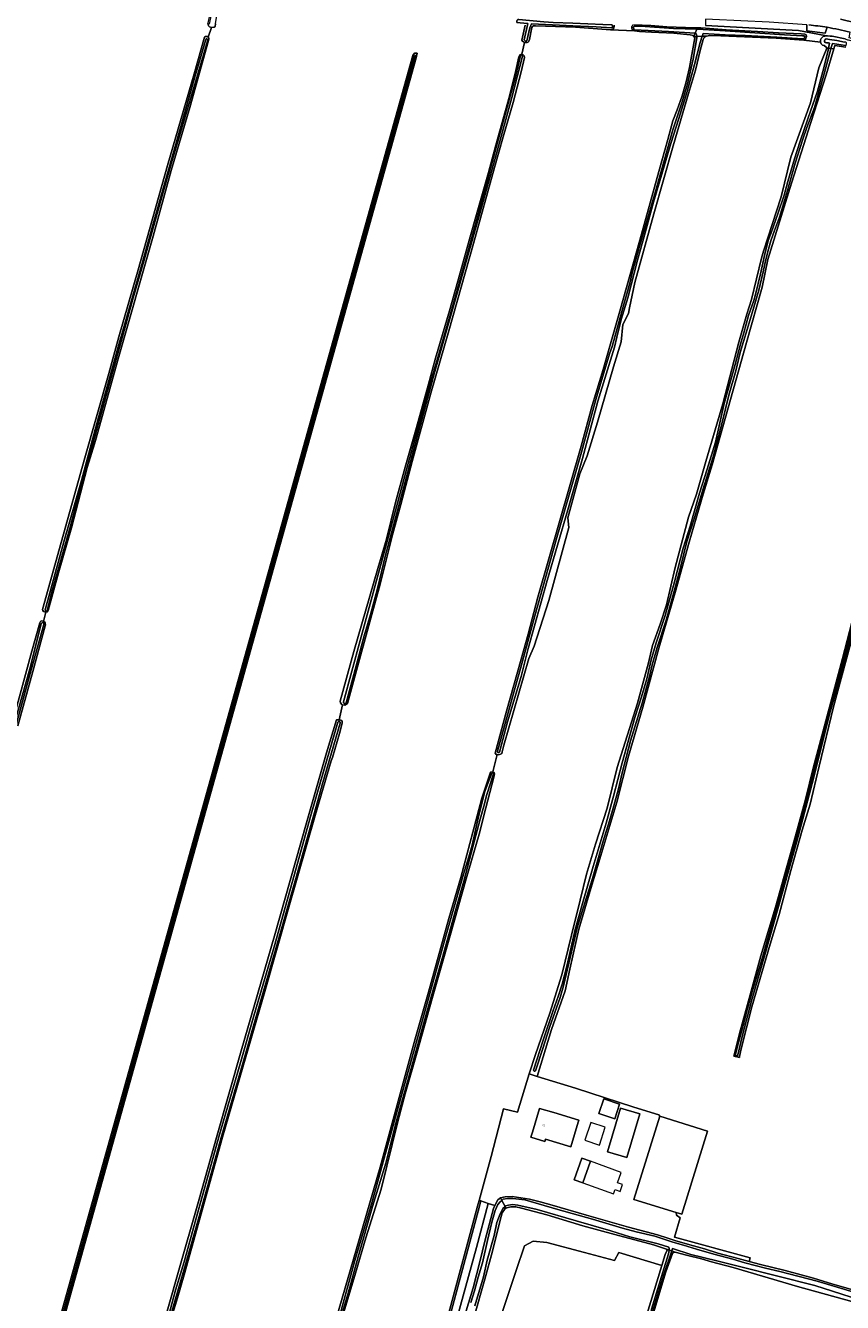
# Model space of a CAD drawing. Header units: metres. Extents: x 151448 to 154749, y 463108 to 465296.
# Tile 118 of 256: x 151750 to 152073, y 464462 to 464967. Entities that reach past the tile are written whole.
import ezdxf
from ezdxf.enums import TextEntityAlignment as Align

# ---------------------------------------------------------------- set-up
doc = ezdxf.new("R2010")
doc.units = ezdxf.units.M
for name, color, linetype, lineweight in [('B-PV-GR-BOUWLAND-GV', 253, 'Continuous', 9), ('B-PV-GR-GRAS-GV', 253, 'Continuous', 9), ('B-PV-GR-GROENVOORZIENING-GV', 253, 'Continuous', 9), ('B-PV-OG-BEBOUWING-GV', 1, 'Continuous', 9), ('B-PV-OG-BEBOUWING-T18', 2, 'Continuous', 9), ('B-PV-OG-BEBOUWING_LUIFEL-GV', 1, 'Continuous', 9), ('B-PV-OG-TERREIN_BEGROEID-GV', 253, 'Continuous', 9), ('B-PV-OG-TERREIN_ERF-GV', 253, 'Continuous', 9), ('B-PV-OG-TERREIN_OEVER-GV', 253, 'Continuous', 9), ('B-PV-OG-TERREIN_ONBEGROEID_ZAND-GV', 253, 'Continuous', 9), ('B-PV-OG-WATER-GV', 253, 'Continuous', 9), ('B-PV-OG-WATER_SLOOT-GV', 253, 'Continuous', 9), ('B-PV-VH-GESLOTENVERHARDING-GV', 253, 'Continuous', 9), ('B-PV-VH-GESLOTENVERHARDING_ASFALT-GV', 253, 'Continuous', 9), ('B-PV-VH-OPENVERHARDING_BETONSTRAATSTEEN-GV', 253, 'Continuous', 9)]:
    doc.layers.add(name, color=color, linetype=linetype, lineweight=lineweight)
doc.styles.add('Drong', font='txt', dxfattribs={"height": 1.8})

msp = doc.modelspace()

# ---------------------------------------------------------------- linework, layer by layer
at = {"layer": 'B-PV-GR-BOUWLAND-GV', "flags": 128}
for points in [[(151824.77, 464967.273), (151824.603, 464966.336), (151824.214, 464966.047), (151823.15, 464965.938), (151821.908, 464962.046), (151822.061, 464961.747), (151822.115, 464961.397), (151821.996, 464960.745), (151814.596, 464934.194), (151807.254, 464909.345), (151800.074, 464883.371), (151785.989, 464833.98), (151777.6, 464803.514), (151776.871, 464801.355), (151774.059, 464791.942), (151767.758, 464768.154), (151762.601, 464750.385), (151758.516, 464735.503), (151758.271, 464734.875), (151757.622, 464734.829), (151756.791, 464731.127), (151757.184, 464730.935), (151757.437, 464730.612), (151757.441, 464730.162), (151757.495, 464729.787), (151757.427, 464729.407), (151752.518, 464711.318), (151746.57, 464689.887)], [(151802.867, 464448.843), (151809.983, 464473.788), (151817.972, 464501.882), (151825.466, 464528.082), (151834.834, 464561.363), (151848.117, 464606.854), (151860.749, 464651.586), (151868.621, 464679.261), (151872.596, 464692.199), (151873.232, 464692.262), (151873.666, 464692.204), (151874.92, 464698.235), (151874.71, 464698.274), (151874.128, 464698.958), (151874.083, 464699.592), (151879.471, 464719.236), (151888.958, 464752.042), (151892.394, 464763.633), (151895.914, 464778.122), (151899.757, 464792.045), (151904.254, 464807.831), (151908.947, 464824.883), (151911.801, 464835.135), (151917.226, 464853.956), (151920.565, 464865.581), (151925.502, 464883.122), (151927.894, 464892.031), (151932.637, 464908.518), (151935.546, 464919.341), (151941.025, 464938.714), (151943.452, 464948.844), (151944.673, 464954.323), (151945.127, 464955.042), (151945.899, 464955.364), (151946.913, 464959.98), (151946.082, 464960.435), (151945.939, 464960.87), (151947.198, 464966.814)]]:
    msp.add_lwpolyline(points, dxfattribs=at)
msp.add_lwpolyline([(151904.553, 464955.713), (151904.123, 464953.876), (151758.017, 464431.579), (151756.987, 464431.366), (151756.454, 464431.686), (151902.81, 464954.78), (151903.432, 464955.713)], close=True, dxfattribs=at)
at = {"layer": 'B-PV-GR-GRAS-GV', "flags": 128}
for points in [[(151744.627, 464691.72), (151752.092, 464719.323), (151755.286, 464730.592), (151755.532, 464731.069), (151755.804, 464731.347), (151756.631, 464731.205), (151756.791, 464731.127), (151757.622, 464734.829), (151757.472, 464734.818), (151756.794, 464735.061), (151756.49, 464735.484), (151756.387, 464735.858), (151763.688, 464762.333), (151773.048, 464795.787), (151782.534, 464829.141), (151786.472, 464843.62), (151794.123, 464870.149), (151805.81, 464911.333), (151816.32, 464947.5), (151820.433, 464962.007), (151820.756, 464962.31), (151821.406, 464962.266), (151821.908, 464962.046), (151823.15, 464965.938), (151822.373, 464966.101), (151821.924, 464966.494), (151821.736, 464967.601)], [(151872.509, 464455.524), (151881.626, 464487.271), (151889.847, 464515.451), (151894.213, 464531.391), (151903.702, 464566.151), (151908.954, 464584.548), (151917.004, 464613.733), (151921.733, 464629.952), (151930.083, 464661.26), (151933.541, 464671.503), (151934.422, 464671.704), (151936.071, 464678.528), (151935.79, 464678.561), (151935.308, 464679.042), (151939.776, 464695.663), (151945.655, 464716.25), (151948.361, 464726.099), (151952.209, 464740.666), (151969.391, 464800.401), (151973.724, 464816.451), (151978.054, 464830.643), (151984.62, 464853.782), (151992.505, 464881.865), (152000, 464909.009), (152003.55, 464921.588), (152005.589, 464929.013), (152007.272, 464933.276), (152009.335, 464938.823), (152010.857, 464944.37), (152012.153, 464950.055), (152014.333, 464961.786), (152013.953, 464962.333), (152013.586, 464962.688), (152012.399, 464963.034), (152005.955, 464963.582), (151997.164, 464964.083), (151992.367, 464964.337), (151990.49, 464964.605), (151981, 464964.954), (151967.066, 464965.953), (151951.327, 464966.557), (151950.518, 464966.597), (151950.078, 464966.283), (151949.772, 464965.826), (151948.963, 464961.11), (151948.505, 464960.175), (151947.963, 464959.932), (151946.913, 464959.98), (151945.899, 464955.364), (151946.444, 464955.094), (151946.835, 464954.679), (151946.889, 464953.975), (151945.604, 464948.32), (151942.493, 464936.262), (151938.532, 464922.635), (151935.072, 464910.488), (151926.753, 464880.549), (151917.053, 464846.017), (151909.91, 464821.37), (151902.565, 464794.344), (151898.02, 464777.291), (151894.775, 464765.328), (151889.89, 464745.874), (151882.054, 464717.524), (151876.938, 464698.762), (151875.859, 464698.061), (151874.92, 464698.235), (151873.666, 464692.204), (151874.319, 464692.117), (151874.842, 464691.662), (151874.838, 464690.962), (151873.759, 464686.876), (151870.966, 464677.407), (151870.528, 464676.101), (151864.132, 464654.415), (151853.698, 464618.173), (151844.261, 464584.919), (151835.618, 464554.902), (151827.479, 464527.242), (151812.384, 464472.896), (151809.75, 464463.738), (151806.065, 464451.709)], [(151916.881, 464457.331), (151928.392, 464500), (151929.022, 464502.313), (151933.749, 464519.667), (151938.644, 464538.467), (151944.16, 464537.212), (151948.768, 464552.299), (151951.261, 464560.009), (151956.951, 464576.259), (151961.756, 464591.465), (151965.579, 464607.183), (151968.915, 464621.01), (151971.47, 464631.244), (151975.043, 464643.063), (151979.612, 464657.318), (151983.555, 464673.352), (151991.568, 464698.891), (151995.985, 464714.738), (151997.568, 464721.648), (152000.533, 464730.09), (152003.097, 464737.63), (152006.53, 464752.415), (152011.722, 464772.293), (152014.885, 464781.422), (152018.64, 464794.402), (152025.385, 464817.176), (152031.671, 464841.447), (152034.823, 464852.628), (152036.644, 464858.323), (152040.703, 464874.68), (152041.451, 464877.523), (152048.47, 464898.9), (152052.293, 464914.692), (152059.993, 464936.118), (152063.375, 464949.997), (152066.515, 464957.746), (152066.192, 464958.113), (152065.36, 464958.741), (152064.761, 464958.919), (152064.26, 464959.356), (152063.94, 464960.03), (152057.426, 464960.841), (152046.395, 464961.697), (152024.509, 464962.571), (152020.266, 464962.769), (152018.93, 464962.435), (152017.945, 464961.882), (152017.522, 464961.164), (152016.397, 464956.829), (152014.546, 464949.027), (152011.77, 464939.805), (152005.656, 464919.086), (151998.129, 464892.237), (151990.5, 464865.098), (151988.466, 464855.044), (151988.02, 464852.897), (151985.839, 464848.475), (151985.14, 464841.643), (151982.085, 464831.733), (151975.755, 464809.916), (151971.701, 464796.551), (151968.848, 464789.486), (151964.031, 464772.038), (151964.423, 464768.211), (151956.575, 464739.433), (151950.694, 464721.37), (151948.588, 464716.454), (151938.809, 464682.271), (151938.147, 464679.624), (151937.91, 464678.966), (151937.433, 464678.626), (151936.593, 464678.467), (151936.071, 464678.528), (151934.422, 464671.704), (151935.002, 464671.428), (151935.044, 464670.911), (151934.789, 464669.598), (151931.59, 464657.417), (151928.943, 464646.991), (151923.807, 464629.355), (151917.517, 464606.953), (151910.458, 464582.153), (151904.321, 464560.463), (151899.719, 464544.363), (151896.862, 464533.513), (151890.19, 464506.79), (151884.193, 464487.499), (151880.118, 464473.588), (151875.07, 464456.788)], [(152074, 464958.056), (152069.587, 464958.795), (152069.213, 464957.497), (152066.253, 464947.214), (152060.092, 464928.378), (152052.46, 464904.36), (152043.207, 464874.165), (152040.885, 464863.259), (152034.665, 464841.319), (152021.165, 464793.037), (152017.598, 464781.5), (152012.011, 464762.436), (152006.554, 464742.519), (152000.022, 464720.615), (151993.765, 464697.185), (151988.086, 464677.835), (151983.459, 464659.639), (151977.101, 464638.573), (151973.153, 464625.517), (151968.409, 464609.484), (151964.901, 464593.756), (151962.992, 464585.196), (151957.552, 464569.818), (151951.944, 464551.33), (151967.05, 464546.72), (151990.226, 464539.162), (152000, 464536.125), (152000.419, 464535.575), (152019.29, 464529.729), (152009.098, 464496.828), (152006.92, 464497.502), (152007.022, 464496.451), (152008.466, 464495.368), (152006.3, 464487.79), (152036.184, 464479.608), (152035.805, 464478.132), (152040.222, 464476.91), (152050.054, 464474.613), (152061.176, 464471.555), (152068.791, 464469.243), (152076.726, 464467.013)], [(152077.305, 464727.582), (152069.088, 464697.335), (152063.407, 464673.93), (152059.828, 464658.898), (152056.706, 464648.659), (152052.208, 464632.759), (152047.612, 464615.301), (152044.025, 464603.567), (152036.778, 464578.803), (152032.628, 464562.209), (152031.997, 464559.125), (152031.899, 464558.77), (152029.719, 464559.367), (152029.777, 464559.738), (152031.928, 464568.337), (152036.124, 464583.618), (152040.382, 464599.03), (152043.703, 464609.87), (152046.197, 464618.139), (152050.473, 464633.721), (152054.151, 464646.409), (152058.036, 464660.75), (152061.078, 464673.084), (152065.599, 464689.911), (152072.649, 464716.42), (152078.352, 464738.298)], [(151931.646, 464438.819), (151943.653, 464474.541), (151946.932, 464484.297), (151950.353, 464486.16), (151955.7, 464485.724), (151970.681, 464481.685), (151982.465, 464478.508), (151984.233, 464481.658), (152001.263, 464476.542), (152002.616, 464480.966), (152003.299, 464482.676), (152003.023, 464483.083), (151997.965, 464484.711), (151982.669, 464488.78), (151970.008, 464492.313), (151955.77, 464496.568), (151945.797, 464499.3), (151943.561, 464499.758), (151941.573, 464499.714), (151940, 464499.412), (151939.647, 464499.27), (151939.566, 464499.237), (151939.221, 464499.098), (151938.129, 464497.358), (151937.259, 464494.5), (151934.31, 464482.247), (151931.306, 464471.161), (151926.91, 464455.944)], [(151994.932, 464455.84), (152001.263, 464476.542), (151984.233, 464481.658), (151982.465, 464478.508), (151970.681, 464481.685), (151955.7, 464485.724), (151950.353, 464486.16), (151946.932, 464484.297), (151943.653, 464474.541), (151931.646, 464438.819)], [(152077.683, 464461.874), (152076.426, 464462.289), (152054.821, 464468.334), (152029.478, 464475.774), (152020.903, 464477.969), (152016.941, 464479.197), (152011.011, 464480.713), (152006.513, 464481.832), (152005.859, 464481.839), (152005.413, 464481.379), (152002.828, 464474.14), (152000.887, 464467.532), (151996.507, 464452.949)]]:
    msp.add_lwpolyline(points, dxfattribs=at)
at = {"layer": 'B-PV-GR-GROENVOORZIENING-GV'}
msp.add_lwpolyline([(152071.872, 464969.126, -0.0660619), (152111.96, 464955.182)], format="xyb", dxfattribs=at)
at = {"layer": 'B-PV-GR-GROENVOORZIENING-GV', "flags": 128}
msp.add_lwpolyline([(151905.17, 464416.207), (151905.688, 464416.064), (151906.295, 464415.562), (151916.715, 464453.877), (151929.089, 464500), (151929.672, 464502.117), (151929.022, 464502.313), (151928.392, 464500), (151916.881, 464457.331), (151911.465, 464437.362)], close=True, dxfattribs=at)
at = {"layer": 'B-PV-OG-BEBOUWING-GV', "flags": 128}
for points in [[(151976.335, 464536.706), (151982.587, 464534.601), (151984.523, 464540.35), (151978.271, 464542.455)], [(151955.169, 464526.497), (151965.304, 464523.5), (151968.199, 464533.29), (151968.434, 464534.084), (151958.522, 464537.015), (151952.862, 464538.689), (151950.092, 464529.323), (151949.482, 464527.261), (151954.919, 464525.653)], [(151987.394, 464519.252), (151992.486, 464536.468), (151984.865, 464538.722), (151979.773, 464521.506)], [(151969.954, 464509.231), (151973.024, 464517.759), (151969.601, 464518.991), (151966.531, 464510.463)]]:
    msp.add_lwpolyline(points, close=True, dxfattribs=at)
at = {"layer": 'B-PV-OG-BEBOUWING_LUIFEL-GV', "flags": 128}
for points in [[(151973.17, 464533.124), (151970.829, 464526.067), (151976.548, 464524.17), (151978.889, 464531.228)], [(151969.954, 464509.231), (151982.115, 464504.852), (151982.736, 464506.578), (151984.758, 464505.85), (151985.742, 464508.582), (151983.726, 464509.308), (151985.192, 464513.378), (151973.024, 464517.759)]]:
    msp.add_lwpolyline(points, close=True, dxfattribs=at)
at = {"layer": 'B-PV-OG-TERREIN_BEGROEID-GV', "flags": 128}
for points in [[(151982.432, 464966.793), (151982.438, 464966.463), (151982.245, 464965.764), (151981.803, 464965.103), (151981, 464964.954), (151990.49, 464964.605), (151989.857, 464964.836), (151989.552, 464965.058), (151989.386, 464965.572), (151989.389, 464966.244), (151989.443, 464966.39), (151989.769, 464966.889)], [(151990.182, 464966.991), (151996.927, 464966.632), (152003.16, 464966.172), (152010.531, 464965.892), (152015.246, 464965.742), (152016.674, 464965.697), (152018.485, 464965.561), (152026.621, 464964.95), (152039.129, 464964.291), (152047.314, 464963.824), (152056.302, 464963.35), (152057.758, 464963.259), (152058.293, 464963.03), (152058.385, 464962.257), (152058.046, 464961.299), (152057.426, 464960.841), (152063.94, 464960.03), (152063.954, 464960.965), (152064.228, 464961.541), (152064.997, 464962.318), (152066.428, 464962.562), (152066.752, 464962.543), (152065.69, 464962.747), (152055.249, 464964.67), (152052.776, 464964.876), (152018.485, 464966.704)]]:
    msp.add_lwpolyline(points, dxfattribs=at)
at = {"layer": 'B-PV-OG-TERREIN_ERF-GV', "flags": 128}
for points in [[(151929.022, 464502.313), (151929.672, 464502.117), (151932.552, 464501.098), (151935.252, 464500.287), (151936.377, 464502.526), (151937.384, 464503.346), (151937.387, 464503.348), (151937.463, 464503.361), (151939.272, 464503.679), (151942.074, 464503.833), (151948.92, 464502.858), (151953.104, 464501.746), (151957.812, 464500.463), (151971.406, 464496.525), (151988.012, 464491.754), (151999.516, 464488.738), (152003.955, 464487.28), (152006.327, 464486.452), (152012.299, 464484.743), (152018.089, 464483.114), (152023.411, 464481.443), (152031.423, 464479.345), (152035.805, 464478.132), (152036.184, 464479.608), (152006.3, 464487.79), (152008.466, 464495.368), (152007.022, 464496.451), (152006.92, 464497.502), (151990.226, 464502.674), (151996.616, 464523.3), (152000.419, 464535.575), (152000, 464536.125), (151990.226, 464539.162), (151967.05, 464546.72), (151951.944, 464551.33), (151948.768, 464552.299), (151944.16, 464537.212), (151938.644, 464538.467), (151933.749, 464519.667)], [(151976.335, 464536.706), (151978.271, 464542.455), (151984.523, 464540.35), (151982.587, 464534.601)], [(151955.169, 464526.497), (151954.919, 464525.653), (151949.482, 464527.261), (151950.092, 464529.323), (151952.862, 464538.689), (151958.522, 464537.015), (151968.434, 464534.084), (151968.199, 464533.29), (151965.304, 464523.5)], [(151987.394, 464519.252), (151979.773, 464521.506), (151984.865, 464538.722), (151992.486, 464536.468)], [(151969.954, 464509.231), (151966.531, 464510.463), (151969.601, 464518.991), (151973.024, 464517.759)]]:
    msp.add_lwpolyline(points, close=True, dxfattribs=at)
at = {"layer": 'B-PV-OG-TERREIN_OEVER-GV', "flags": 128}
for points in [[(151822.432, 464967.235), (151823.185, 464971.011), (151823.509, 464972.612), (151822.797, 464972.59), (151821.736, 464967.601), (151821.924, 464966.494), (151822.373, 464966.101), (151823.15, 464965.938), (151824.214, 464966.047), (151824.603, 464966.336), (151824.77, 464967.273), (151825.495, 464972.238), (151825.929, 464972.686), (151824.599, 464972.645)], [(151947.198, 464966.814), (151945.939, 464960.87), (151946.082, 464960.435), (151946.913, 464959.98), (151947.963, 464959.932), (151948.505, 464960.175), (151948.963, 464961.11), (151949.772, 464965.826), (151950.078, 464966.283), (151950.518, 464966.597), (151951.327, 464966.557), (151967.066, 464965.953), (151981, 464964.954), (151981.803, 464965.103), (151982.245, 464965.764), (151982.438, 464966.463), (151982.432, 464966.793)], [(151989.769, 464966.889), (151989.443, 464966.39), (151989.389, 464966.244), (151989.386, 464965.572), (151989.552, 464965.058), (151989.857, 464964.836), (151990.49, 464964.605), (151992.367, 464964.337), (151997.164, 464964.083), (152005.955, 464963.582), (152012.399, 464963.034), (152013.586, 464962.688), (152013.953, 464962.333), (152014.437, 464963.609), (152003.925, 464964.348), (151990.425, 464965.005), (151990.121, 464965.191), (151990.007, 464965.813), (151990.151, 464966.206), (151990.331, 464966.333), (151992.85, 464966.349), (152005.903, 464965.528), (152015.051, 464965.227), (152015.246, 464965.742), (152010.531, 464965.892), (152003.16, 464966.172), (151996.927, 464966.632), (151990.182, 464966.991)], [(151936.21, 464679.804), (151942.007, 464700.745), (151945.372, 464712.528), (151951.011, 464733.408), (151959.508, 464763.403), (151969.41, 464798.084), (151975.167, 464818.813), (151980.581, 464836.841), (151981.53, 464839.851), (151985.358, 464853.608), (151988.531, 464864.84), (151989.691, 464869.44), (151992.539, 464879.813), (151998.669, 464901.092), (152005.61, 464925.465), (152009.279, 464936.431), (152011.418, 464943.592), (152013.597, 464953.415), (152015.08, 464961.784), (152015.121, 464962.357), (152013.953, 464962.333), (152014.333, 464961.786), (152012.153, 464950.055), (152010.857, 464944.37), (152009.335, 464938.823), (152007.272, 464933.276), (152005.589, 464929.013), (152003.55, 464921.588), (152000, 464909.009), (151992.505, 464881.865), (151984.62, 464853.782), (151978.054, 464830.643), (151973.724, 464816.451), (151969.391, 464800.401), (151952.209, 464740.666), (151948.361, 464726.099), (151945.655, 464716.25), (151939.776, 464695.663), (151935.308, 464679.042), (151935.79, 464678.561), (151936.071, 464678.528)], [(151936.071, 464678.528), (151936.593, 464678.467), (151937.433, 464678.626), (151937.91, 464678.966), (151938.147, 464679.624), (151938.809, 464682.271), (151948.588, 464716.454), (151950.694, 464721.37), (151956.575, 464739.433), (151964.423, 464768.211), (151964.031, 464772.038), (151968.848, 464789.486), (151971.701, 464796.551), (151975.755, 464809.916), (151982.085, 464831.733), (151985.14, 464841.643), (151985.839, 464848.475), (151988.02, 464852.897), (151988.466, 464855.044), (151990.5, 464865.098), (151998.129, 464892.237), (152005.656, 464919.086), (152011.77, 464939.805), (152014.546, 464949.027), (152016.397, 464956.829), (152017.522, 464961.164), (152017.945, 464961.882), (152018.93, 464962.435), (152017.209, 464962.4), (152016.392, 464959.982), (152014.186, 464951.262), (152011.287, 464940.572), (152007.976, 464929.852), (152004.847, 464920.034), (152001.542, 464908.814), (151997.999, 464896.879), (151994.652, 464884.666), (151991.659, 464873.889), (151987.807, 464858.97), (151985.104, 464850.53), (151983.48, 464843.53), (151982.514, 464839.498), (151975.943, 464818.239), (151969.817, 464795.559), (151964.058, 464775.306), (151955.944, 464747.295), (151948.422, 464720.443), (151945.592, 464709.305), (151940.201, 464691.506), (151937.09, 464679.474)], [(152014.639, 464963.595), (152014.437, 464963.609), (152013.953, 464962.333), (152015.121, 464962.357)], [(152073.689, 464961.347), (152068.635, 464962.43), (152067.856, 464962.477), (152066.752, 464962.543), (152066.428, 464962.562), (152064.997, 464962.318), (152064.228, 464961.541), (152063.954, 464960.965), (152063.94, 464960.03), (152064.26, 464959.356), (152064.761, 464958.919), (152065.36, 464958.741), (152066.192, 464958.113), (152066.515, 464957.746), (152067.199, 464957.683), (152067.577, 464959.676), (152067.083, 464959.75), (152066.378, 464959.856), (152065.77, 464959.996), (152065.534, 464960.309), (152065.542, 464960.585), (152065.644, 464960.95), (152065.803, 464961.159), (152066.176, 464961.333), (152066.818, 464961.283), (152067.487, 464961.174), (152070.478, 464960.687), (152073.404, 464960.111)], [(151757.422, 464735.75), (151764.786, 464762.551), (151771.738, 464786.852), (151777.231, 464806.966), (151784.407, 464832.931), (151786.919, 464841.991), (151787.804, 464845.058), (151791.479, 464857.965), (151795.885, 464873.094), (151800.313, 464889.176), (151804.688, 464904.498), (151808.734, 464918.781), (151816.668, 464946.738), (151820.871, 464961.128)], [(151821.695, 464961.033), (151819.963, 464955.047), (151814.554, 464936.781), (151807.241, 464911.949), (151801.967, 464893.309), (151796.422, 464873.579), (151791.886, 464858.073), (151787.423, 464841.83), (151780.807, 464818.014), (151776.306, 464801.294), (151770.941, 464782.402), (151767.264, 464768.418), (151760.051, 464742.784), (151758.145, 464735.432)], [(151950.531, 464553.731), (151954.374, 464565.577), (151958.301, 464577.419), (151960.304, 464582.834), (151961.841, 464587.766), (151963.609, 464594.838), (151967.02, 464609.317), (151969.851, 464619.676), (151974.128, 464634.234), (151979.223, 464651.467), (151982.17, 464662.045), (151985.554, 464675.301), (151990.582, 464693.176), (151993.248, 464701.327), (151995.26, 464708.479), (151996.995, 464715.898), (151999.039, 464722.658), (152002.596, 464733.544), (152006.263, 464746.818), (152009.67, 464760.108), (152012.425, 464768.759), (152016.097, 464781.783), (152019.098, 464791.273), (152022.427, 464801.971), (152025.899, 464817.304), (152030.26, 464832.658), (152032.39, 464840.734), (152033.684, 464845.234), (152035.492, 464852.032), (152037.673, 464858.029), (152038.293, 464860.383), (152040.261, 464868.539), (152041.88, 464875.728), (152043.272, 464881.68), (152044.464, 464884.687), (152047.042, 464892.218), (152049.543, 464899.584), (152051.098, 464905.041), (152053.693, 464913.97), (152055.9, 464920.937), (152058.933, 464929.713), (152062.805, 464940.727), (152064.842, 464948.514), (152067.018, 464956.728), (152067.199, 464957.683), (152066.515, 464957.746), (152063.375, 464949.997), (152059.993, 464936.118), (152052.293, 464914.692), (152048.47, 464898.9), (152041.451, 464877.523), (152040.703, 464874.68), (152036.644, 464858.323), (152034.823, 464852.628), (152031.671, 464841.447), (152025.385, 464817.176), (152018.64, 464794.402), (152014.885, 464781.422), (152011.722, 464772.293), (152006.53, 464752.415), (152003.097, 464737.63), (152000.533, 464730.09), (151997.568, 464721.648), (151995.985, 464714.738), (151991.568, 464698.891), (151983.555, 464673.352), (151979.612, 464657.318), (151975.043, 464643.063), (151971.47, 464631.244), (151968.915, 464621.01), (151965.579, 464607.183), (151961.756, 464591.465), (151956.951, 464576.259), (151951.261, 464560.009), (151948.768, 464552.299), (151951.944, 464551.33), (151957.552, 464569.818), (151962.992, 464585.196), (151964.901, 464593.756), (151968.409, 464609.484), (151973.153, 464625.517), (151977.101, 464638.573), (151983.459, 464659.639), (151988.086, 464677.835), (151993.765, 464697.185), (152000.022, 464720.615), (152006.554, 464742.519), (152012.011, 464762.436), (152017.598, 464781.5), (152021.165, 464793.037), (152034.665, 464841.319), (152040.885, 464863.259), (152043.207, 464874.165), (152052.46, 464904.36), (152060.092, 464928.378), (152066.253, 464947.214), (152069.213, 464957.497), (152068.117, 464957.598)], [(152068.117, 464957.598), (152068.053, 464957.41), (152065.42, 464947.581), (152061.621, 464934.316), (152058.625, 464926.336), (152056.992, 464921.699), (152053.934, 464912.299), (152050.963, 464901.444), (152047.703, 464890.848), (152045.725, 464885.613), (152044.316, 464881.554), (152043.423, 464878.239), (152042.172, 464873.596), (152041.272, 464869.255), (152039.621, 464862.026), (152037.588, 464855.313), (152034.947, 464846.454), (152033.476, 464841.829), (152032.19, 464837.399), (152030.496, 464830.199), (152027.725, 464820.597), (152025.078, 464809.775), (152021.555, 464796.139), (152018.121, 464785.227), (152013.939, 464771.305), (152011.181, 464762.661), (152008.752, 464752.93), (152006.154, 464743.089), (152002.973, 464731.669), (151999.413, 464720.804), (151997.461, 464713.917), (151996.317, 464709.323), (151993.498, 464698.869), (151988.907, 464683.978), (151985.595, 464671.348), (151984.08, 464664.957), (151982.291, 464658.224), (151980.537, 464652.31), (151977.983, 464644.245), (151973.832, 464629.578), (151970.167, 464617.832), (151967.697, 464610.053), (151965.479, 464600.541), (151962.407, 464587.157), (151961.016, 464582.462), (151956.758, 464570.593), (151954.121, 464562.406), (151951.236, 464553.518)], [(152073.853, 464958.719), (152072.206, 464958.982), (152068.764, 464959.498), (152068.117, 464957.598), (152069.213, 464957.497), (152069.587, 464958.795), (152074, 464958.056)], [(151875.315, 464699.405), (151881.903, 464723.644), (151892.744, 464763.22), (151900.487, 464792.082), (151909.128, 464823.328), (151913.361, 464837.662), (151918.191, 464854.592), (151923.197, 464872.439), (151928.676, 464892.351), (151936.701, 464921.814), (151943.539, 464946.92), (151945.352, 464954.772)], [(151946.079, 464954.544), (151941.862, 464938.238), (151936.137, 464917.054), (151928.982, 464891.489), (151919.291, 464857.128), (151911.276, 464828.977), (151903.615, 464800.646), (151898.177, 464780.419), (151892.032, 464757.283), (151888.74, 464744.169), (151885.991, 464733.841), (151883.58, 464725.38), (151880.431, 464713.631), (151876.392, 464698.966)], [(152030.332, 464559.939), (152031.599, 464564.777), (152033.802, 464572.866), (152035.167, 464578.192), (152037.232, 464585.671), (152040.876, 464597.879), (152043.092, 464605.86), (152047.024, 464618.961), (152050.63, 464631.929), (152054.94, 464647.62), (152058.079, 464659.11), (152061.805, 464673.995), (152063.199, 464678.978), (152069.82, 464704.156), (152075.882, 464726.47), (152081.74, 464749.48), (152087.732, 464770.71), (152090.036, 464778.19), (152088.677, 464778.162)], [(152078.352, 464738.298), (152072.649, 464716.42), (152065.599, 464689.911), (152061.078, 464673.084), (152058.036, 464660.75), (152054.151, 464646.409), (152050.473, 464633.721), (152046.197, 464618.139), (152043.703, 464609.87), (152040.382, 464599.03), (152036.124, 464583.618), (152031.928, 464568.337), (152029.777, 464559.738), (152029.719, 464559.367), (152031.899, 464558.77), (152031.997, 464559.125), (152032.628, 464562.209), (152036.778, 464578.803), (152044.025, 464603.567), (152047.612, 464615.301), (152052.208, 464632.759), (152056.706, 464648.659), (152059.828, 464658.898), (152063.407, 464673.93), (152069.088, 464697.335), (152077.305, 464727.582)], [(151756.819, 464729.98), (151751.852, 464712.01), (151738.253, 464662.814), (151737.053, 464658.36), (151728.775, 464627.492), (151718.448, 464590.038), (151708.448, 464552.285), (151696.975, 464509.424), (151687.52, 464473.739), (151684.489, 464462.128), (151683.881, 464462.319), (151686.904, 464473.901), (151696.361, 464509.588), (151707.834, 464552.448), (151717.833, 464590.204), (151728.161, 464627.659), (151736.438, 464658.525), (151737.639, 464662.98), (151743.778, 464685.811), (151751.313, 464712.407), (151755.855, 464730.179)], [(151746.57, 464689.887), (151752.518, 464711.318), (151757.427, 464729.407), (151757.495, 464729.787), (151757.441, 464730.162), (151757.437, 464730.612), (151757.184, 464730.935), (151756.791, 464731.127), (151756.631, 464731.205), (151755.804, 464731.347), (151755.532, 464731.069), (151755.286, 464730.592), (151752.092, 464719.323), (151744.627, 464691.72)], [(152078.201, 464733.692), (152072.002, 464710.044), (152067.86, 464695.41), (152060.692, 464667.143), (152055.1, 464646.126), (152049.03, 464624.473), (152041.943, 464599.352), (152036.742, 464581.182), (152033.085, 464567.599), (152031.307, 464559.792)], [(151806.065, 464451.709), (151809.75, 464463.738), (151812.384, 464472.896), (151827.479, 464527.242), (151835.618, 464554.902), (151844.261, 464584.919), (151853.698, 464618.173), (151864.132, 464654.415), (151870.528, 464676.101), (151870.966, 464677.407), (151873.759, 464686.876), (151874.838, 464690.962), (151874.842, 464691.662), (151874.319, 464692.117), (151873.666, 464692.204), (151873.232, 464692.262), (151872.596, 464692.199), (151868.621, 464679.261), (151860.749, 464651.586), (151848.117, 464606.854), (151834.834, 464561.363), (151825.466, 464528.082), (151817.972, 464501.882), (151809.983, 464473.788), (151802.867, 464448.843)], [(151804.014, 464448.613), (151808.947, 464466.792), (151812.314, 464478.093), (151817.117, 464495.239), (151822.132, 464513.226), (151826.354, 464528.348), (151834.517, 464556.258), (151839.926, 464575.231), (151847.898, 464602.552), (151855.107, 464628.001), (151862.595, 464654.921), (151866.217, 464667.704), (151873.117, 464691.262)], [(151874.106, 464690.972), (151867.208, 464667.419), (151863.587, 464654.64), (151855.982, 464627.754), (151848.772, 464602.301), (151840.8, 464574.979), (151835.391, 464556.005), (151827.228, 464528.098), (151823.008, 464512.981), (151817.993, 464494.994), (151813.187, 464477.841), (151809.818, 464466.533), (151804.637, 464448.437)], [(151865.989, 464429.142), (151873.582, 464455.842), (151879.808, 464478.503), (151886.748, 464501.807), (151895.765, 464534.784), (151906.043, 464571.721), (151915.633, 464606.385), (151922.869, 464631.211), (151924.938, 464638.136), (151926.204, 464642.769), (151928.596, 464653.377), (151930.449, 464660.709), (151931.272, 464663.868), (151932.185, 464666.413), (151934.024, 464671.175)], [(151934.674, 464670.9), (151932.06, 464662.749), (151930.895, 464658.11), (151929.447, 464652.998), (151925.899, 464639.554), (151922.913, 464628.432), (151919.625, 464616.941), (151914.619, 464598.88), (151908.137, 464576.25), (151901.521, 464552.035), (151895.924, 464532.287), (151892.062, 464516.962), (151886.857, 464499.875), (151881.178, 464480.054), (151877.189, 464465.668), (151871.752, 464447.444), (151867.258, 464431.545), (151866.433, 464428.962)], [(151875.07, 464456.788), (151880.118, 464473.588), (151884.193, 464487.499), (151890.19, 464506.79), (151896.862, 464533.513), (151899.719, 464544.363), (151904.321, 464560.463), (151910.458, 464582.153), (151917.517, 464606.953), (151923.807, 464629.355), (151928.943, 464646.991), (151931.59, 464657.417), (151934.789, 464669.598), (151935.044, 464670.911), (151935.002, 464671.428), (151934.422, 464671.704), (151933.541, 464671.503), (151930.083, 464661.26), (151921.733, 464629.952), (151917.004, 464613.733), (151908.954, 464584.548), (151903.702, 464566.151), (151894.213, 464531.391), (151889.847, 464515.451), (151881.626, 464487.271), (151872.509, 464455.524)], [(151925.774, 464461.917), (151927.205, 464466.505), (151928.605, 464471.996), (151930.264, 464477.614), (151932.306, 464486.498), (151933.985, 464493.75), (151935.357, 464498.372), (151936.413, 464500.693), (151937.265, 464501.759), (151937.957, 464502.314), (151937.463, 464503.361), (151937.387, 464503.348), (151937.384, 464503.346), (151936.377, 464502.526), (151935.252, 464500.287), (151934.639, 464499.067), (151931.322, 464486.712), (151929.234, 464478.023), (151926.689, 464467.811), (151923.874, 464458.641)], [(152076.726, 464467.013), (152068.791, 464469.243), (152061.176, 464471.555), (152050.054, 464474.613), (152040.222, 464476.91), (152035.805, 464478.132), (152031.423, 464479.345), (152023.411, 464481.443), (152018.089, 464483.114), (152012.299, 464484.743), (152006.327, 464486.452), (152003.955, 464487.28), (151999.516, 464488.738), (151988.012, 464491.754), (151971.406, 464496.525), (151957.812, 464500.463), (151953.104, 464501.746), (151948.92, 464502.858), (151942.074, 464503.833), (151939.272, 464503.679), (151937.463, 464503.361), (151937.957, 464502.314), (151938.481, 464502.734), (151940.249, 464503.057), (151942.358, 464503.032), (151943.519, 464502.975), (151947.042, 464502.503), (151960.079, 464498.69), (151973.804, 464494.869), (151985.639, 464491.328), (151991.13, 464489.842), (151998.426, 464488.206), (152005.54, 464485.755), (152009.788, 464484.671), (152014.976, 464483.06), (152021.737, 464481.106), (152029.287, 464479.08), (152034.019, 464477.67), (152042.213, 464475.55), (152047.877, 464474.234), (152062.678, 464470.4), (152067.866, 464468.789), (152079.83, 464465.204)], [(151926.91, 464455.944), (151931.306, 464471.161), (151934.31, 464482.247), (151937.259, 464494.5), (151938.129, 464497.358), (151939.221, 464499.098), (151939.566, 464499.237), (151939.289, 464499.914), (151938.31, 464499.164), (151937.251, 464496.982), (151936.048, 464493.511), (151934.912, 464488.489), (151932.17, 464478.667), (151930.672, 464472.101), (151927.308, 464460.651)], [(152005.13, 464482.328), (152002.142, 464473.37), (151997.018, 464456.726), (151991.843, 464438.365), (151987.126, 464420.581), (151982.706, 464402.922), (151977.615, 464381.425), (151973.97, 464367.928), (151971.677, 464360.306), (151970.586, 464356.542), (151969.472, 464351.907), (151968.211, 464345.7)], [(151997.13, 464459.375), (152001.647, 464473.893), (152003.892, 464481.149), (152004.119, 464482.566), (152004.115, 464482.691), (152003.023, 464483.083), (152003.299, 464482.676), (152002.616, 464480.966), (152001.263, 464476.542), (151994.932, 464455.84)], [(151996.507, 464452.949), (152000.887, 464467.532), (152002.828, 464474.14), (152005.413, 464481.379), (152005.859, 464481.839), (152006.513, 464481.832), (152005.13, 464482.328)], [(152086.529, 464460.391), (152079.331, 464463.015), (152061.668, 464468.648), (152032.408, 464476.097), (152023.01, 464478.36), (152012.756, 464480.935), (152005.459, 464483.313), (152005.13, 464482.328), (152006.513, 464481.832), (152011.011, 464480.713), (152016.941, 464479.197), (152020.903, 464477.969), (152029.478, 464475.774), (152054.821, 464468.334), (152076.426, 464462.289), (152077.683, 464461.874)]]:
    msp.add_lwpolyline(points, dxfattribs=at)
for points in [[(151948.012, 464967.443), (151943.958, 464967.826), (151943.93, 464968.357), (151943.985, 464968.753), (151944.259, 464969.054), (151944.701, 464969.041), (151954.615, 464968.135), (151958.275, 464967.896), (151966.042, 464967.626), (151977.866, 464967.062), (151981.309, 464966.962), (151981.616, 464966.865), (151981.735, 464966.42), (151981.585, 464965.805), (151981.272, 464965.682), (151975.275, 464966.077), (151966.012, 464966.567), (151960.804, 464966.762), (151949.678, 464967.354), (151949.05, 464965.734), (151947.862, 464960.663), (151947.342, 464960.514), (151946.86, 464960.942), (151948.278, 464967.429)], [(151821.908, 464962.046), (151821.406, 464962.266), (151820.756, 464962.31), (151820.433, 464962.007), (151816.32, 464947.5), (151805.81, 464911.333), (151794.123, 464870.149), (151786.472, 464843.62), (151782.534, 464829.141), (151773.048, 464795.787), (151763.688, 464762.333), (151756.387, 464735.858), (151756.49, 464735.484), (151756.794, 464735.061), (151757.472, 464734.818), (151757.622, 464734.829), (151758.271, 464734.875), (151758.516, 464735.503), (151762.601, 464750.385), (151767.758, 464768.154), (151774.059, 464791.942), (151776.871, 464801.355), (151777.6, 464803.514), (151785.989, 464833.98), (151800.074, 464883.371), (151807.254, 464909.345), (151814.596, 464934.194), (151821.996, 464960.745), (151822.115, 464961.397), (151822.061, 464961.747)], [(152018.93, 464962.435), (152020.266, 464962.769), (152024.509, 464962.571), (152046.395, 464961.697), (152057.426, 464960.841), (152058.046, 464961.299), (152058.385, 464962.257), (152058.293, 464963.03), (152057.758, 464963.259), (152056.302, 464963.35), (152047.314, 464963.824), (152039.129, 464964.291), (152026.621, 464964.95), (152018.485, 464965.561), (152016.674, 464965.697), (152015.246, 464965.742), (152015.051, 464965.227), (152017.555, 464965.145), (152026.329, 464964.537), (152049.745, 464963.018), (152056.802, 464962.636), (152057.551, 464962.57), (152057.718, 464962.212), (152057.57, 464961.686), (152057.387, 464961.471), (152056.81, 464961.399), (152046.756, 464962.044), (152034.229, 464962.717), (152026.286, 464963.036), (152017.566, 464963.455), (152017.209, 464962.4)], [(151756.454, 464431.686), (151756.987, 464431.366), (151758.017, 464431.579), (151904.123, 464953.876), (151904.553, 464955.713), (151903.432, 464955.713), (151902.81, 464954.78)], [(151903.837, 464954.819), (151903.981, 464954.629), (151757.687, 464432.087), (151757.269, 464432.054), (151903.242, 464954.51), (151903.587, 464954.872)], [(151945.899, 464955.364), (151945.127, 464955.042), (151944.673, 464954.323), (151943.452, 464948.844), (151941.025, 464938.714), (151935.546, 464919.341), (151932.637, 464908.518), (151927.894, 464892.031), (151925.502, 464883.122), (151920.565, 464865.581), (151917.226, 464853.956), (151911.801, 464835.135), (151908.947, 464824.883), (151904.254, 464807.831), (151899.757, 464792.045), (151895.914, 464778.122), (151892.394, 464763.633), (151888.958, 464752.042), (151879.471, 464719.236), (151874.083, 464699.592), (151874.128, 464698.958), (151874.71, 464698.274), (151874.92, 464698.235), (151875.859, 464698.061), (151876.938, 464698.762), (151882.054, 464717.524), (151889.89, 464745.874), (151894.775, 464765.328), (151898.02, 464777.291), (151902.565, 464794.344), (151909.91, 464821.37), (151917.053, 464846.017), (151926.753, 464880.549), (151935.072, 464910.488), (151938.532, 464922.635), (151942.493, 464936.262), (151945.604, 464948.32), (151946.889, 464953.975), (151946.835, 464954.679), (151946.444, 464955.094)], [(152003.023, 464483.083), (152004.115, 464482.691), (152004.104, 464483.149), (152004.041, 464483.767), (151999.724, 464485.136), (151988.611, 464487.936), (151981.109, 464490.306), (151967.384, 464494.213), (151951.988, 464498.657), (151944.307, 464500.47), (151942.2, 464500.624), (151940.649, 464500.47), (151939.526, 464500.096), (151939.289, 464499.914), (151939.566, 464499.237), (151939.647, 464499.27), (151940, 464499.412), (151941.573, 464499.714), (151943.561, 464499.758), (151945.797, 464499.3), (151955.77, 464496.568), (151970.008, 464492.313), (151982.669, 464488.78), (151997.965, 464484.711)]]:
    msp.add_lwpolyline(points, close=True, dxfattribs=at)
at = {"layer": 'B-PV-OG-TERREIN_OEVER-GV'}
for points in [[(151820.871, 464961.128, -0.8530112), (151821.695, 464961.033)], [(152015.121, 464962.357, 0.1680578), (152014.639, 464963.595)], [(151945.352, 464954.772, -0.9867689), (151946.079, 464954.544)], [(151758.145, 464735.432, -1.0037216), (151757.422, 464735.75)], [(151755.855, 464730.179, -1.2004461), (151756.819, 464729.98)], [(151876.392, 464698.966, -0.7917896), (151875.315, 464699.405)], [(151873.117, 464691.262, -0.912949), (151874.106, 464690.972)], [(151937.09, 464679.474, -0.8007491), (151936.21, 464679.804)], [(151934.024, 464671.175, -0.9940359), (151934.674, 464670.9)], [(152031.307, 464559.792, -0.9145623), (152030.332, 464559.939)], [(151951.236, 464553.518, -0.6400075), (151950.531, 464553.731)]]:
    msp.add_lwpolyline(points, format="xyb", dxfattribs=at)
at = {"layer": 'B-PV-OG-TERREIN_ONBEGROEID_ZAND-GV', "flags": 128}
msp.add_lwpolyline([(151996.616, 464523.3), (151990.226, 464502.674), (152006.92, 464497.502), (152009.098, 464496.828), (152019.29, 464529.729), (152000.419, 464535.575)], close=True, dxfattribs=at)
at = {"layer": 'B-PV-OG-WATER-GV', "flags": 128}
for points in [[(152090.036, 464778.19), (152087.732, 464770.71), (152081.74, 464749.48), (152075.882, 464726.47), (152069.82, 464704.156), (152063.199, 464678.978), (152061.805, 464673.995), (152058.079, 464659.11), (152054.94, 464647.62), (152050.63, 464631.929), (152047.024, 464618.961), (152043.092, 464605.86), (152040.876, 464597.879), (152037.232, 464585.671), (152035.167, 464578.192), (152033.802, 464572.866), (152031.599, 464564.777), (152030.332, 464559.939)], [(152031.307, 464559.792), (152033.085, 464567.599), (152036.742, 464581.182), (152041.943, 464599.352), (152049.03, 464624.473), (152055.1, 464646.126), (152060.692, 464667.143), (152067.86, 464695.41), (152072.002, 464710.044), (152078.201, 464733.692), (152085.92, 464762.49), (152088.222, 464770.777), (152089.287, 464774.433), (152089.965, 464776.357), (152090.814, 464778.206), (152090.036, 464778.19)]]:
    msp.add_lwpolyline(points, dxfattribs=at)
at = {"layer": 'B-PV-OG-WATER-GV'}
msp.add_lwpolyline([(152030.332, 464559.939, 0.9145623), (152031.307, 464559.792)], format="xyb", dxfattribs=at)
at = {"layer": 'B-PV-OG-WATER_SLOOT-GV', "flags": 128}
for points in [[(151948.278, 464967.429), (151946.86, 464960.942), (151947.342, 464960.514), (151947.862, 464960.663), (151949.05, 464965.734), (151949.678, 464967.354), (151960.804, 464966.762), (151966.012, 464966.567), (151975.275, 464966.077), (151981.272, 464965.682), (151981.585, 464965.805), (151981.735, 464966.42), (151981.616, 464966.865), (151981.309, 464966.962), (151977.866, 464967.062), (151966.042, 464967.626), (151958.275, 464967.896), (151954.615, 464968.135), (151944.701, 464969.041), (151944.259, 464969.054), (151943.985, 464968.753), (151943.93, 464968.357), (151943.958, 464967.826), (151948.012, 464967.443)], [(152015.051, 464965.227), (152005.903, 464965.528), (151992.85, 464966.349), (151990.331, 464966.333), (151990.151, 464966.206), (151990.007, 464965.813), (151990.121, 464965.191), (151990.425, 464965.005), (152003.925, 464964.348), (152014.437, 464963.609)], [(152067.199, 464957.683), (152068.117, 464957.598), (152068.764, 464959.498), (152072.206, 464958.982), (152073.853, 464958.719), (152074.07, 464958.805), (152074.17, 464959.078), (152074.208, 464959.322), (152074.19, 464959.751), (152074.014, 464960.032), (152073.404, 464960.111), (152070.478, 464960.687), (152067.487, 464961.174), (152066.818, 464961.283), (152066.176, 464961.333), (152065.803, 464961.159), (152065.644, 464960.95), (152065.542, 464960.585), (152065.534, 464960.309), (152065.77, 464959.996), (152066.378, 464959.856), (152067.083, 464959.75), (152067.577, 464959.676)], [(151757.269, 464432.054), (151757.687, 464432.087), (151903.981, 464954.629), (151903.837, 464954.819), (151903.587, 464954.872), (151903.242, 464954.51)]]:
    msp.add_lwpolyline(points, close=True, dxfattribs=at)
at = {"layer": 'B-PV-OG-WATER_SLOOT-GV'}
for points in [[(151821.695, 464961.033, 0.8530112), (151820.871, 464961.128)], [(152014.639, 464963.595, -0.1680578), (152015.121, 464962.357)], [(151946.079, 464954.544, 0.9867689), (151945.352, 464954.772)], [(151757.422, 464735.75, 1.0037216), (151758.145, 464735.432)], [(151756.819, 464729.98, 1.2004461), (151755.855, 464730.179)], [(151875.315, 464699.405, 0.7917896), (151876.392, 464698.966)], [(151874.106, 464690.972, 0.912949), (151873.117, 464691.262)], [(151936.21, 464679.804, 0.8007491), (151937.09, 464679.474)], [(151934.674, 464670.9, 0.9940359), (151934.024, 464671.175)], [(151950.531, 464553.731, 0.6400075), (151951.236, 464553.518)]]:
    msp.add_lwpolyline(points, format="xyb", dxfattribs=at)
at = {"layer": 'B-PV-OG-WATER_SLOOT-GV', "flags": 128}
for points in [[(151937.09, 464679.474), (151940.201, 464691.506), (151945.592, 464709.305), (151948.422, 464720.443), (151955.944, 464747.295), (151964.058, 464775.306), (151969.817, 464795.559), (151975.943, 464818.239), (151982.514, 464839.498), (151983.48, 464843.53), (151985.104, 464850.53), (151987.807, 464858.97), (151991.659, 464873.889), (151994.652, 464884.666), (151997.999, 464896.879), (152001.542, 464908.814), (152004.847, 464920.034), (152007.976, 464929.852), (152011.287, 464940.572), (152014.186, 464951.262), (152016.392, 464959.982), (152017.209, 464962.4), (152015.121, 464962.357), (152015.08, 464961.784), (152013.597, 464953.415), (152011.418, 464943.592), (152009.279, 464936.431), (152005.61, 464925.465), (151998.669, 464901.092), (151992.539, 464879.813), (151989.691, 464869.44), (151988.531, 464864.84), (151985.358, 464853.608), (151981.53, 464839.851), (151980.581, 464836.841), (151975.167, 464818.813), (151969.41, 464798.084), (151959.508, 464763.403), (151951.011, 464733.408), (151945.372, 464712.528), (151942.007, 464700.745), (151936.21, 464679.804)], [(152015.121, 464962.357), (152017.209, 464962.4), (152017.566, 464963.455), (152026.286, 464963.036), (152034.229, 464962.717), (152046.756, 464962.044), (152056.81, 464961.399), (152057.387, 464961.471), (152057.57, 464961.686), (152057.718, 464962.212), (152057.551, 464962.57), (152056.802, 464962.636), (152049.745, 464963.018), (152026.329, 464964.537), (152017.555, 464965.145), (152015.051, 464965.227), (152014.437, 464963.609), (152014.639, 464963.595)], [(151820.871, 464961.128), (151816.668, 464946.738), (151808.734, 464918.781), (151804.688, 464904.498), (151800.313, 464889.176), (151795.885, 464873.094), (151791.479, 464857.965), (151787.804, 464845.058), (151786.919, 464841.991), (151784.407, 464832.931), (151777.231, 464806.966), (151771.738, 464786.852), (151764.786, 464762.551), (151757.422, 464735.75)], [(151787.423, 464841.83), (151791.886, 464858.073), (151796.422, 464873.579), (151801.967, 464893.309), (151807.241, 464911.949), (151814.554, 464936.781), (151819.963, 464955.047), (151821.695, 464961.033)], [(151961.016, 464582.462), (151962.407, 464587.157), (151965.479, 464600.541), (151967.697, 464610.053), (151970.167, 464617.832), (151973.832, 464629.578), (151977.983, 464644.245), (151980.537, 464652.31), (151982.291, 464658.224), (151984.08, 464664.957), (151985.595, 464671.348), (151988.907, 464683.978), (151993.498, 464698.869), (151996.317, 464709.323), (151997.461, 464713.917), (151999.413, 464720.804), (152002.973, 464731.669), (152006.154, 464743.089), (152008.752, 464752.93), (152011.181, 464762.661), (152013.939, 464771.305), (152018.121, 464785.227), (152021.555, 464796.139), (152025.078, 464809.775), (152027.725, 464820.597), (152030.496, 464830.199), (152032.19, 464837.399), (152033.476, 464841.829), (152034.947, 464846.454), (152037.588, 464855.313), (152039.621, 464862.026), (152041.272, 464869.255), (152042.172, 464873.596), (152043.423, 464878.239), (152044.316, 464881.554), (152045.725, 464885.613), (152047.703, 464890.848), (152050.963, 464901.444), (152053.934, 464912.299), (152056.992, 464921.699), (152058.625, 464926.336), (152061.621, 464934.316), (152065.42, 464947.581), (152068.053, 464957.41), (152068.117, 464957.598), (152067.199, 464957.683), (152067.018, 464956.728), (152064.842, 464948.514), (152062.805, 464940.727), (152058.933, 464929.713), (152055.9, 464920.937), (152053.693, 464913.97), (152051.098, 464905.041), (152049.543, 464899.584), (152047.042, 464892.218), (152044.464, 464884.687), (152043.272, 464881.68), (152041.88, 464875.728), (152040.261, 464868.539), (152038.293, 464860.383), (152037.673, 464858.029), (152035.492, 464852.032), (152033.684, 464845.234), (152032.39, 464840.734), (152030.26, 464832.658), (152025.899, 464817.304), (152022.427, 464801.971), (152019.098, 464791.273), (152016.097, 464781.783), (152012.425, 464768.759), (152009.67, 464760.108), (152006.263, 464746.818), (152002.596, 464733.544), (151999.039, 464722.658), (151996.995, 464715.898), (151995.26, 464708.479), (151993.248, 464701.327), (151990.582, 464693.176), (151985.554, 464675.301), (151982.17, 464662.045), (151979.223, 464651.467), (151974.128, 464634.234), (151969.851, 464619.676), (151967.02, 464609.317), (151963.609, 464594.838), (151961.841, 464587.766), (151960.304, 464582.834), (151958.301, 464577.419), (151954.374, 464565.577), (151950.531, 464553.731)], [(151945.352, 464954.772), (151943.539, 464946.92), (151936.701, 464921.814), (151928.676, 464892.351), (151923.197, 464872.439), (151918.191, 464854.592), (151913.361, 464837.662), (151909.128, 464823.328), (151900.487, 464792.082), (151892.744, 464763.22), (151881.903, 464723.644), (151875.315, 464699.405)], [(151876.392, 464698.966), (151880.431, 464713.631), (151883.58, 464725.38), (151885.991, 464733.841), (151888.74, 464744.169), (151892.032, 464757.283), (151898.177, 464780.419), (151903.615, 464800.646), (151911.276, 464828.977), (151919.291, 464857.128), (151928.982, 464891.489), (151936.137, 464917.054), (151941.862, 464938.238), (151946.079, 464954.544)], [(151758.145, 464735.432), (151760.051, 464742.784), (151767.264, 464768.418), (151770.941, 464782.402), (151776.306, 464801.294), (151780.807, 464818.014), (151787.423, 464841.83)], [(151755.855, 464730.179), (151751.313, 464712.407), (151743.778, 464685.811), (151737.639, 464662.98), (151736.438, 464658.525), (151728.161, 464627.659), (151717.833, 464590.204), (151707.834, 464552.448), (151696.361, 464509.588), (151686.904, 464473.901), (151683.881, 464462.319), (151684.489, 464462.128), (151687.52, 464473.739), (151696.975, 464509.424), (151708.448, 464552.285), (151718.448, 464590.038), (151728.775, 464627.492), (151737.053, 464658.36), (151738.253, 464662.814), (151751.852, 464712.01), (151756.819, 464729.98)], [(151804.637, 464448.437), (151809.818, 464466.533), (151813.187, 464477.841), (151817.993, 464494.994), (151823.008, 464512.981), (151827.228, 464528.098), (151835.391, 464556.005), (151840.8, 464574.979), (151848.772, 464602.301), (151855.982, 464627.754), (151863.587, 464654.64), (151867.208, 464667.419), (151874.106, 464690.972)], [(151873.117, 464691.262), (151866.217, 464667.704), (151862.595, 464654.921), (151855.107, 464628.001), (151847.898, 464602.552), (151839.926, 464575.231), (151834.517, 464556.258), (151826.354, 464528.348), (151822.132, 464513.226), (151817.117, 464495.239), (151812.314, 464478.093), (151808.947, 464466.792)], [(151934.024, 464671.175), (151932.185, 464666.413), (151931.272, 464663.868), (151930.449, 464660.709), (151928.596, 464653.377), (151926.204, 464642.769), (151924.938, 464638.136), (151922.869, 464631.211), (151915.633, 464606.385), (151906.043, 464571.721), (151895.765, 464534.784), (151886.748, 464501.807), (151879.808, 464478.503), (151873.582, 464455.842), (151865.989, 464429.142)], [(151866.433, 464428.962), (151867.258, 464431.545), (151871.752, 464447.444), (151877.189, 464465.668), (151881.178, 464480.054), (151886.857, 464499.875), (151892.062, 464516.962), (151895.924, 464532.287), (151901.521, 464552.035), (151908.137, 464576.25), (151914.619, 464598.88), (151919.625, 464616.941), (151922.913, 464628.432), (151925.899, 464639.554), (151929.447, 464652.998), (151930.895, 464658.11), (151932.06, 464662.749), (151934.674, 464670.9)], [(151951.236, 464553.518), (151954.121, 464562.406), (151956.758, 464570.593), (151961.016, 464582.462)], [(151927.308, 464460.651), (151930.672, 464472.101), (151932.17, 464478.667), (151934.912, 464488.489), (151936.048, 464493.511), (151937.251, 464496.982), (151938.31, 464499.164), (151939.289, 464499.914), (151937.957, 464502.314), (151937.265, 464501.759), (151936.413, 464500.693), (151935.357, 464498.372), (151933.985, 464493.75), (151932.306, 464486.498), (151930.264, 464477.614), (151928.605, 464471.996), (151927.205, 464466.505), (151925.774, 464461.917)], [(152079.83, 464465.204), (152067.866, 464468.789), (152062.678, 464470.4), (152047.877, 464474.234), (152042.213, 464475.55), (152034.019, 464477.67), (152029.287, 464479.08), (152021.737, 464481.106), (152014.976, 464483.06), (152009.788, 464484.671), (152005.54, 464485.755), (151998.426, 464488.206), (151991.13, 464489.842), (151985.639, 464491.328), (151973.804, 464494.869), (151960.079, 464498.69), (151947.042, 464502.503), (151943.519, 464502.975), (151942.358, 464503.032), (151940.249, 464503.057), (151938.481, 464502.734), (151937.957, 464502.314), (151939.289, 464499.914), (151939.526, 464500.096), (151940.649, 464500.47), (151942.2, 464500.624), (151944.307, 464500.47), (151951.988, 464498.657), (151967.384, 464494.213), (151981.109, 464490.306), (151988.611, 464487.936), (151999.724, 464485.136), (152004.041, 464483.767), (152004.104, 464483.149), (152004.115, 464482.691), (152005.13, 464482.328), (152005.459, 464483.313), (152012.756, 464480.935), (152023.01, 464478.36), (152032.408, 464476.097), (152061.668, 464468.648), (152079.331, 464463.015)], [(152005.13, 464482.328), (152004.115, 464482.691), (152004.119, 464482.566), (152003.892, 464481.149), (152001.647, 464473.893), (151997.13, 464459.375), (151990.515, 464435.327), (151986.147, 464418.927), (151982.441, 464403.729), (151978.734, 464388.329), (151972.883, 464366.453), (151970.045, 464356.882), (151968.896, 464352.241), (151967.61, 464345.824)], [(151968.211, 464345.7), (151969.472, 464351.907), (151970.586, 464356.542), (151971.677, 464360.306), (151973.97, 464367.928), (151977.615, 464381.425), (151982.706, 464402.922), (151987.126, 464420.581), (151991.843, 464438.365), (151997.018, 464456.726), (152002.142, 464473.37), (152005.13, 464482.328)], [(151808.947, 464466.792), (151804.014, 464448.613)]]:
    msp.add_lwpolyline(points, dxfattribs=at)
at = {"layer": 'B-PV-VH-GESLOTENVERHARDING-GV', "flags": 128}
for points in [[(152066.604, 464965.942), (152065.816, 464963.64), (152058.541, 464964.539), (152058.57, 464966.969), (152043.617, 464967.941), (152021.333, 464969.053), (152018.485, 464969.201), (152018.485, 464966.704), (152052.776, 464964.876), (152055.249, 464964.67), (152065.69, 464962.747), (152066.752, 464962.543), (152067.856, 464962.477), (152068.635, 464962.43), (152073.689, 464961.347), (152074.69, 464961.001), (152074.893, 464960.961), (152082.384, 464959.056), (152082.786, 464959.765), (152075.365, 464961.821), (152075.681, 464964.06)], [(151923.874, 464458.641), (151926.689, 464467.811), (151929.234, 464478.023), (151931.322, 464486.712), (151934.639, 464499.067), (151935.252, 464500.287), (151932.552, 464501.098), (151927.897, 464483.686), (151920.585, 464456.993)]]:
    msp.add_lwpolyline(points, dxfattribs=at)
at = {"layer": 'B-PV-VH-GESLOTENVERHARDING-GV'}
msp.add_lwpolyline([(152075.681, 464964.06, 0.0205009), (152066.604, 464965.942)], format="xyb", dxfattribs=at)
at = {"layer": 'B-PV-VH-GESLOTENVERHARDING_ASFALT-GV'}
for points in [[(152059.325, 464966.9, -0.0162016), (152066.604, 464965.942)], [(152111.96, 464955.182, 0.0660619), (152071.872, 464969.126)], [(152066.604, 464965.942, -0.0205009), (152075.681, 464964.06)]]:
    msp.add_lwpolyline(points, format="xyb", dxfattribs=at)
at = {"layer": 'B-PV-VH-GESLOTENVERHARDING_ASFALT-GV', "flags": 128}
msp.add_lwpolyline([(151920.585, 464456.993), (151927.897, 464483.686), (151932.552, 464501.098), (151929.672, 464502.117), (151929.089, 464500), (151916.715, 464453.877)], dxfattribs=at)
at = {"layer": 'B-PV-VH-OPENVERHARDING_BETONSTRAATSTEEN-GV', "flags": 128}
for points in [[(152058.57, 464966.969), (152058.541, 464964.539)], [(152058.541, 464964.539), (152065.816, 464963.64)], [(152065.816, 464963.64), (152066.604, 464965.942)]]:
    msp.add_lwpolyline(points, dxfattribs=at)
at = {"layer": 'B-PV-VH-OPENVERHARDING_BETONSTRAATSTEEN-GV'}
msp.add_lwpolyline([(152066.604, 464965.942, 0.0162016), (152059.325, 464966.9)], format="xyb", dxfattribs=at)

# ---------------------------------------------------------------- texts
at = {"layer": 'B-PV-OG-BEBOUWING-T18', "style": 'Drong'}
msp.add_text('21', height=0.75, rotation=343.5, dxfattribs=at).set_placement((151954.528, 464531.982), align=Align.MIDDLE)

doc.saveas('drawing.dxf')
